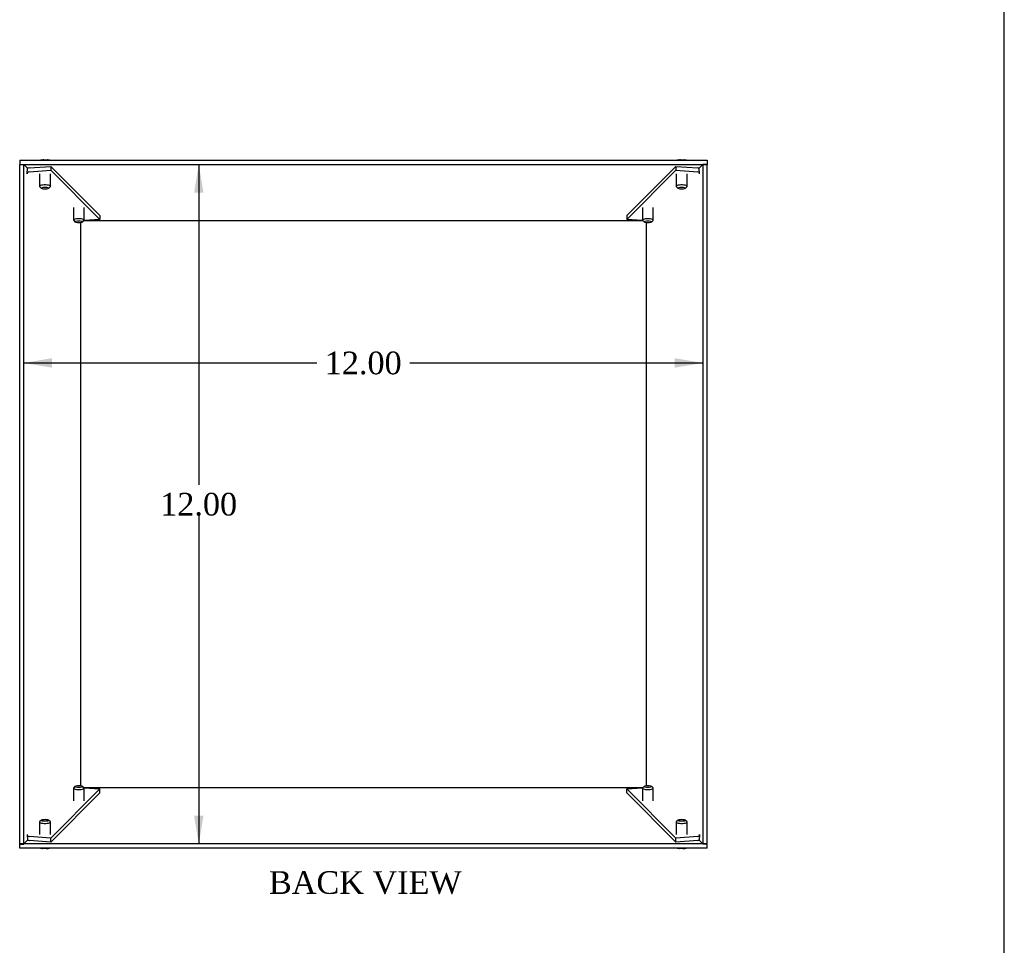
# Model space of a CAD drawing. Header units: inches. Extents: x 0.2 to 77.9, y -0.5 to 51.8.
# Tile 5 of 6: x 60.5 to 77.9, y 15.9 to 32.2. Entities that reach past the tile are written whole.
import ezdxf
from ezdxf.enums import TextEntityAlignment as Align

# ---------------------------------------------------------------- set-up
doc = ezdxf.new("R2010")
doc.units = ezdxf.units.IN
doc.header["$MEASUREMENT"] = 0
for name, color, linetype in [('COM55581-6', 7, 'Continuous'), ('COM55582-6', 7, 'Continuous'), ('Default', 7, 'Continuous'), ('SCS19491', 7, 'Continuous')]:
    doc.layers.add(name, color=color, linetype=linetype)
doc.styles.add('SEACAD_Times_New_Roman', font='times.ttf')
doc.dimstyles.new('HAMMOND_(STH_-_66x44)', dxfattribs={"dimtxt": 0.4, "dimasz": 0.5, "dimexe": 0.2, "dimexo": 0.2, "dimgap": 0.1, "dimtad": 0, "dimtih": 1, "dimtoh": 1, "dimzin": 0, "dimdsep": 46, "dimtxsty": 'SEACAD_Times_New_Roman', "dimblk1": '_SE_FILLED', "dimblk2": '_SE_FILLED', "dimsah": 1, "dimcen": 0.2, "dimadec": 0, "dimazin": 0, "dimtfac": 0.8, "dimtofl": 0, "dimtmove": 0, "dimatfit": 3, "dimfxl": 1, "dimtolj": 1, "dimtzin": 0, "dimarcsym": 0})

# ---------------------------------------------------------------- blocks, each defined once
blk = doc.blocks.new('SE3')
at = {"layer": 'COM55581-6', "color": 7, "linetype": 'Continuous'}
for p, q in [((60.4912326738, 29.7144389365), (60.4912326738, 29.6424389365)), ((60.4912326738, 29.7144389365), (72.6352326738, 29.7144389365)), ((60.4912326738, 29.6424389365), (72.6352326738, 29.6424389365)), ((60.4912326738, 29.6424389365), (60.4912326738, 29.6420903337)), ((72.6352326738, 29.7144389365), (72.6352326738, 29.6424389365)), ((72.6352326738, 29.6420903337), (72.6352326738, 29.6424389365)), ((71.5057999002, 28.6428955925), (61.6206654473, 28.6428955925)), ((61.6206654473, 18.6428955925), (71.5057999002, 18.6428955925)), ((60.4912326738, 17.6437008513), (60.4912326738, 17.6433522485)), ((72.6352326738, 17.6433522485), (60.4912326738, 17.6433522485)), ((60.4912326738, 17.5713522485), (60.4912326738, 17.6433522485)), ((72.6352326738, 17.5713522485), (60.4912326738, 17.5713522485)), ((72.6352326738, 17.6433522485), (72.6352326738, 17.6437008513)), ((72.6352326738, 17.5713522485), (72.6352326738, 17.6433522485))]:
    blk.add_line(p, q, dxfattribs=at)
at = {"layer": 'COM55582-6', "color": 7, "linetype": 'Continuous'}
for p, q in [((60.4916893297, 29.6428955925), (60.5636893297, 29.6428955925)), ((60.4916893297, 17.6428955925), (60.4916893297, 29.6428955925)), ((60.5636893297, 17.6428955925), (60.5636893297, 29.6428955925)), ((60.5650769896, 29.6408244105), (60.6292616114, 29.5765193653)), ((60.6215514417, 29.4747326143), (60.6292616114, 29.5765193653)), ((60.6561911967, 29.5785344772), (61.04216914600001, 29.607739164)), ((61.04216914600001, 29.607739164), (61.042164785, 29.5385239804)), ((61.04216914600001, 29.607739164), (61.9077508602, 28.7405334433)), ((71.21871448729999, 28.7405334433), (72.0842962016, 29.607739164)), ((72.0842962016, 29.607739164), (72.0843005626, 29.5385239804)), ((72.0842962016, 29.607739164), (72.4702741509, 29.5785344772)), ((72.49720373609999, 29.5765193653), (72.561388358, 29.6408244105)), ((72.5049139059, 29.4747326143), (72.49720373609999, 29.5765193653)), ((72.56277601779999, 29.6428955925), (72.56277601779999, 17.6428955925)), ((72.6347760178, 29.6428955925), (72.56277601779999, 29.6428955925)), ((72.6347760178, 29.6428955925), (72.6347760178, 17.6428955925)), ((60.621572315, 29.4747117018), (60.6215514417, 29.4747326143)), ((60.6561868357, 29.5093192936), (61.042164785, 29.5385239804)), ((61.042164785, 29.5385239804), (61.9077464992, 28.6713182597)), ((71.2187188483, 28.6713182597), (72.0843005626, 29.5385239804)), ((72.0843005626, 29.5385239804), (72.47027851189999, 29.5093192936)), ((72.5049139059, 29.4747326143), (72.5048930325, 29.4747117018)), ((61.9077508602, 28.7405334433), (61.9077464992, 28.6713182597)), ((71.21871448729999, 28.7405334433), (71.2187188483, 28.6713182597)), ((61.4871749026, 28.6074850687), (61.4871540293, 28.6075059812)), ((61.4871749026, 28.6074850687), (61.4872711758, 28.6087560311)), ((61.5632326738, 28.6113738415), (61.5632326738, 18.6744173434)), ((61.9077464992, 28.6713182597), (61.62847163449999, 28.6501871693)), ((71.497993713, 28.6501871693), (71.2187188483, 28.6713182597)), ((71.5632326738, 18.6744173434), (71.5632326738, 28.6113738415)), ((71.639290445, 28.6074850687), (71.6391941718, 28.6087560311)), ((71.6393113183, 28.6075059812), (71.639290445, 28.6074850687)), ((61.9077464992, 18.6144729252), (61.042164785, 17.7472672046)), ((61.4871540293, 18.6782852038), (61.4871749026, 18.6783061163)), ((61.4871749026, 18.6783061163), (61.4872711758, 18.6770351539)), ((61.62847163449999, 18.6356040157), (61.9077464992, 18.6144729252)), ((61.9077508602, 18.5452577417), (61.9077464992, 18.6144729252)), ((71.21871448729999, 18.5452577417), (71.2187188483, 18.6144729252)), ((71.2187188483, 18.6144729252), (71.497993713, 18.6356040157)), ((72.0843005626, 17.7472672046), (71.2187188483, 18.6144729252)), ((71.639290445, 18.6783061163), (71.6391941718, 18.6770351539)), ((71.639290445, 18.6783061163), (71.6393113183, 18.6782852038)), ((61.9077508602, 18.5452577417), (61.04216914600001, 17.678052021)), ((72.0842962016, 17.678052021), (71.21871448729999, 18.5452577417)), ((60.6215514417, 17.8110585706), (60.621572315, 17.8110794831)), ((60.6215514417, 17.8110585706), (60.6292616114, 17.7092718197)), ((61.042164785, 17.7472672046), (60.6561868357, 17.7764718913)), ((61.04216914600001, 17.678052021), (61.042164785, 17.7472672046)), ((72.0842962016, 17.678052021), (72.0843005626, 17.7472672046)), ((72.47027851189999, 17.7764718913), (72.0843005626, 17.7472672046)), ((72.5049139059, 17.8110585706), (72.49720373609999, 17.7092718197)), ((72.5048930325, 17.8110794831), (72.5049139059, 17.8110585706)), ((60.4916893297, 17.6428955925), (60.5636893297, 17.6428955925)), ((60.6292616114, 17.7092718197), (60.5650769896, 17.6449667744)), ((61.04216914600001, 17.678052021), (60.6561911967, 17.7072567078)), ((72.4702741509, 17.7072567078), (72.0842962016, 17.678052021)), ((72.5613883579, 17.6449667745), (72.49720373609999, 17.7092718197)), ((72.6347760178, 17.6428955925), (72.56277601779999, 17.6428955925))]:
    blk.add_line(p, q, dxfattribs=at)
for centre, major_axis, ratio, start_param, end_param in [((60.6561846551, 29.4747117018), (0.07643907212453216, 0.07629592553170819), 0.9269246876, 0.8241749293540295, 1.088493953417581), ((72.4702806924, 29.4747117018), (0.0764390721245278, -0.07629592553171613), 0.9269246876, 2.053098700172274, 2.317417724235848), ((60.6561846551, 29.4747117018), (0.02547969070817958, 0.02543197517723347), 0.9269246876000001, 0.8241749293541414, 2.319223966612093), ((72.4702806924, 29.4747117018), (0.02547969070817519, -0.02543197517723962), 0.9269246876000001, 0.8223686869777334, 2.317417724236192), ((61.5217663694, 28.6075059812), (-0.0254796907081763, -0.02543197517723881), 0.9269246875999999, 5.229504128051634, 5.460816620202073), ((71.6046989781, 28.6075059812), (-0.02547969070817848, 0.02543197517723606), 0.9269246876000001, 3.963961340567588, 4.195273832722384), ((61.5217663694, 18.6782852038), (0.02547969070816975, -0.025431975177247), 0.9269246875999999, 3.963961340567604, 4.195273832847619), ((71.6046989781, 18.6782852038), (0.02547969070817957, 0.02543197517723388), 0.9269246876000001, 5.229504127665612, 5.460816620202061), ((60.6561846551, 17.8110794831), (-0.02547969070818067, 0.02543197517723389), 0.9269246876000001, 0.8223686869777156, 2.317417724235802), ((72.4702806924, 17.8110794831), (-0.02547969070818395, -0.02543197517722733), 0.9269246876, 0.8241749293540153, 2.319223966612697), ((60.6561846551, 17.8110794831), (-0.07643907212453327, 0.07629592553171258), 0.9269246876, 2.05309870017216, 2.31741772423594), ((72.4702806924, 17.8110794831), (-0.07643907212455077, -0.07629592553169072), 0.9269246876, 0.824174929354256, 1.088493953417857)]:
    blk.add_ellipse(centre, major_axis=major_axis, ratio=ratio, start_param=start_param, end_param=end_param, dxfattribs=at)
at = {"layer": 'SCS19491', "color": 7, "linetype": 'Continuous'}
for p, q in [((60.9183317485, 29.7225475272), (60.9782850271, 29.7211497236)), ((60.9782850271, 29.7211497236), (60.9770185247, 29.7174517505)), ((72.16740667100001, 29.7225475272), (72.2273599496, 29.7211497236)), ((72.2273599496, 29.7211497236), (72.2260934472, 29.7174517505)), ((60.8436952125, 29.4776595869), (60.8436952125, 29.2529351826)), ((61.0336952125, 29.2529351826), (61.0336952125, 29.4776595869)), ((72.092770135, 29.4776595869), (72.092770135, 29.2529351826)), ((72.282770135, 29.2529351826), (72.282770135, 29.4776595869)), ((60.8476631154, 29.2454646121), (60.8764100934, 29.2189801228)), ((61.0009803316, 29.2189801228), (61.0297273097, 29.2454646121)), ((72.0967380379, 29.2454646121), (72.1254850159, 29.2189801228)), ((72.2500552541, 29.2189801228), (72.2788022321, 29.2454646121)), ((61.4412694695, 28.8812044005), (61.4412694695, 28.6564799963)), ((61.6312694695, 28.6564799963), (61.6312694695, 28.8812044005)), ((71.4951958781, 28.8812044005), (71.4951958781, 28.6564799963)), ((71.6851958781, 28.6564799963), (71.6851958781, 28.8812044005)), ((61.44523737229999, 28.6490094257), (61.4739843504, 28.6225249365)), ((61.5985545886, 28.6225249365), (61.6273015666, 28.6490094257)), ((71.4991637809, 28.6490094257), (71.527910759, 28.6225249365)), ((71.6524809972, 28.6225249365), (71.6812279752, 28.6490094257)), ((61.4412694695, 18.6293111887), (61.4412694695, 18.4045867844)), ((61.4739843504, 18.6632662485), (61.44523737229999, 18.6367817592)), ((61.6273015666, 18.6367817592), (61.5985545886, 18.6632662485)), ((61.6312694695, 18.4045867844), (61.6312694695, 18.6293111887)), ((71.4951958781, 18.6293111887), (71.4951958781, 18.4045867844)), ((71.527910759, 18.6632662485), (71.4991637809, 18.6367817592)), ((71.6812279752, 18.6367817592), (71.6524809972, 18.6632662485)), ((71.6851958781, 18.4045867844), (71.6851958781, 18.6293111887)), ((60.8436952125, 18.0328560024), (60.8436952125, 17.8081315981)), ((60.8764100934, 18.0668110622), (60.8476631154, 18.0403265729)), ((61.0297273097, 18.0403265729), (61.0009803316, 18.0668110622)), ((61.0336952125, 17.8081315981), (61.0336952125, 18.0328560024)), ((72.092770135, 18.0328560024), (72.092770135, 17.8081315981)), ((72.1254850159, 18.0668110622), (72.0967380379, 18.0403265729)), ((72.2788022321, 18.0403265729), (72.2500552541, 18.0668110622)), ((72.282770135, 17.8081315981), (72.282770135, 18.0328560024)), ((60.899105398, 17.5646414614), (60.90037190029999, 17.5683394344)), ((60.95905867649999, 17.5632436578), (60.899105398, 17.5646414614)), ((72.1481803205, 17.5646414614), (72.1494468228, 17.5683394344)), ((72.20813359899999, 17.5632436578), (72.1481803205, 17.5646414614))]:
    blk.add_line(p, q, dxfattribs=at)
for centre, major_axis, start_param, end_param in [((60.9386952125, 29.2529351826), (0.09499999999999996, 0), 0, 3.431632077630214), ((60.9386952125, 29.2529351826), (0.09499999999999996, 0), 5.993145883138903, 6.283185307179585), ((72.187770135, 29.2529351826), (0.09499999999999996, 0), 0, 3.431632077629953), ((72.187770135, 29.2529351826), (0.09499999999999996, 0), 5.993145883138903, 6.283185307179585), ((61.5362694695, 28.6564799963), (0.09499999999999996, 1.920830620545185e-17), 0, 3.431632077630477), ((61.5362694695, 28.6564799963), (0.09499999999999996, 1.920830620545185e-17), 5.993145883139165, 6.283185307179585), ((71.5901958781, 28.6564799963), (-0.09499999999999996, 2.134256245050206e-18), 2.85155322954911, 6.283185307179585), ((71.5901958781, 28.6564799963), (-0.09499999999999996, 2.134256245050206e-18), 1e-16, 0.29003942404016), ((61.5362694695, 18.6293111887), (-0.09499999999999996, 0), 5.993145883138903, 6.283185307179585), ((61.5362694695, 18.6293111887), (-0.09499999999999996, 0), 0, 3.431632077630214), ((71.5901958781, 18.6293111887), (0.09499999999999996, 0), 2.851553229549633, 6.283185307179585), ((71.5901958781, 18.6293111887), (0.09499999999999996, 0), 0, 0.2900394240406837), ((60.9386952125, 18.0328560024), (0.09499999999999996, 0), 2.85155322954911, 6.283185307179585), ((60.9386952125, 18.0328560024), (0.09499999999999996, 0), 0, 0.2900394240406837), ((72.187770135, 18.0328560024), (0.09499999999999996, 0), 2.85155322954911, 6.283185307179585), ((72.187770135, 18.0328560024), (0.09499999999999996, 0), 0, 0.2900394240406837)]:
    blk.add_ellipse(centre, major_axis=major_axis, ratio=0.2749662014, start_param=start_param, end_param=end_param, dxfattribs=at)
for centre, major_axis in [((60.9386952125, 29.2240915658), (0.06500000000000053, -1.365923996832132e-16)), ((72.187770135, 29.2240915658), (0.06500000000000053, -1.365923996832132e-16)), ((61.5362694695, 28.6276363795), (0.06500000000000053, -1.152498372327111e-16)), ((71.5901958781, 28.6276363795), (0.06500000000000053, -1.195183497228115e-16)), ((61.5362694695, 18.6581548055), (-0.06500000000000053, 0)), ((71.5901958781, 18.6581548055), (0.06500000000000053, 0)), ((60.9386952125, 18.0616996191), (0.06500000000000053, 0)), ((72.187770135, 18.0616996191), (0.06500000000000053, 0))]:
    blk.add_ellipse(centre, major_axis=major_axis, ratio=0.2749662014, dxfattribs=at)
for points, knots in [([(60.9181706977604, 29.72253919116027), (60.90553530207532, 29.72173047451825), (60.88556755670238, 29.72029585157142), (60.86570082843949, 29.71676048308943), (60.85683886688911, 29.71474387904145)], [0, 0, 0, 0, 0.1867156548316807, 0.3474650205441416, 0.3474650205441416, 0.3474650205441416, 0.3474650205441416]), ([(61.02123429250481, 29.71457116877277), (61.02035632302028, 29.71477665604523), (61.00872716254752, 29.7174479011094), (60.99411499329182, 29.72007290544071), (60.98058064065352, 29.72091599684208), (60.97809671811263, 29.72106689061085)], [0.7231650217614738, 0.7231650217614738, 0.7231650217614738, 0.7231650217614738, 0.7410771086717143, 0.9591975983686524, 1, 1, 1, 1]), ([(72.16724562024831, 29.72253919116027), (72.15461022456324, 29.72173047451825), (72.1346424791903, 29.72029585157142), (72.11477575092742, 29.71676048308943), (72.10591378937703, 29.71474387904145)], [0, 0, 0, 0, 0.1867156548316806, 0.3474650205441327, 0.3474650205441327, 0.3474650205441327, 0.3474650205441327]), ([(72.27030921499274, 29.71457116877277), (72.26943124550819, 29.71477665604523), (72.25780208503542, 29.7174479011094), (72.24318991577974, 29.72007290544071), (72.22965556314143, 29.72091599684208), (72.22717164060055, 29.72106689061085)], [0.7231650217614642, 0.7231650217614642, 0.7231650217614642, 0.7231650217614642, 0.7410771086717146, 0.9591975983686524, 1, 1, 1, 1]), ([(60.85615613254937, 17.57122001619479), (60.85703410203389, 17.57101452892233), (60.86866326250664, 17.56834328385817), (60.88327543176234, 17.56571827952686), (60.89680978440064, 17.56487518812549), (60.89929370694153, 17.56472429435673)], [0.7231650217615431, 0.7231650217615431, 0.7231650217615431, 0.7231650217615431, 0.7410771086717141, 0.9591975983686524, 1, 1, 1, 1]), ([(60.95921972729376, 17.56325199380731), (60.97185512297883, 17.56406071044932), (60.99182286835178, 17.56549533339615), (61.01168959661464, 17.56903070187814), (61.02055155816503, 17.57104730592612)], [0, 0, 0, 0, 0.1867156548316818, 0.3474650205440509, 0.3474650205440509, 0.3474650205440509, 0.3474650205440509]), ([(72.10523105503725, 17.57122001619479), (72.1061090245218, 17.57101452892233), (72.11773818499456, 17.56834328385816), (72.13235035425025, 17.56571827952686), (72.14588470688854, 17.56487518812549), (72.14836862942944, 17.56472429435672)], [0.7231650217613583, 0.7231650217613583, 0.7231650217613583, 0.7231650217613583, 0.7410771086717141, 0.9591975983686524, 1, 1, 1, 1]), ([(72.20829464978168, 17.56325199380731), (72.22093004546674, 17.56406071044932), (72.2408977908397, 17.56549533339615), (72.2607645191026, 17.56903070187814), (72.26962648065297, 17.57104730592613)], [0, 0, 0, 0, 0.1867156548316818, 0.3474650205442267, 0.3474650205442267, 0.3474650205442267, 0.3474650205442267])]:
    blk.add_open_spline(points, degree=3, knots=knots, dxfattribs=at)
blk = doc.blocks.new('DMBLK174')
at = {"layer": 'Default', "linetype": 'Continuous', "transparency": 16777216}
for points in [[(61.06368932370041, 26.05314655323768), (61.06368932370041, 26.21981321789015), (60.56368932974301, 26.13647988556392)], [(72.06277602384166, 26.05314655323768), (72.56277601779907, 26.13647988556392), (72.06277602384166, 26.21981321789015)]]:
    blk.add_hatch(color=7, dxfattribs=at).paths.add_polyline_path(points)
at = {"layer": 'Default', "color": 7, "linetype": 'Continuous', "transparency": 16777216}
for p, q in [((60.5636893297, 26.1364798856), (65.7407680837, 26.1364798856)), ((67.3856966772, 26.1364798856), (72.56277601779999, 26.1364798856))]:
    blk.add_line(p, q, dxfattribs=at)
at = {"layer": 'Default', "color": 7, "linetype": 'Continuous', "transparency": 16777216, "style": 'SEACAD_Times_New_Roman'}
blk.add_text('12.00', height=0.4, dxfattribs=at).set_placement((65.8807679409, 26.3364798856), align=Align.TOP_LEFT)
blk = doc.blocks.new('_SE_FILLED')
at = {"color": 0}
blk.add_line((0, 0), (-1, 0), dxfattribs=at)
blk.add_solid([(0, 0), (-1, -0.1665), (-1, 0.1665), (0, 0)], dxfattribs=at)
blk = doc.blocks.new('DMBLK175')
at = {"layer": 'Default', "linetype": 'Continuous', "transparency": 16777216}
for points in [[(63.57258335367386, 29.14243894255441), (63.73925001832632, 29.14243894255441), (63.65591668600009, 29.64243893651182)], [(63.57258335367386, 18.14335224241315), (63.65591668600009, 17.64335224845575), (63.73925001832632, 18.14335224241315)]]:
    blk.add_hatch(color=7, dxfattribs=at).paths.add_polyline_path(points)
at = {"layer": 'Default', "color": 7, "linetype": 'Continuous', "transparency": 16777216}
for p, q in [((63.655916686, 29.6424389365), (63.655916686, 23.9828957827)), ((63.655916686, 23.4428959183), (63.655916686, 17.6433522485))]:
    blk.add_line(p, q, dxfattribs=at)
at = {"layer": 'Default', "color": 7, "linetype": 'Continuous', "transparency": 16777216, "style": 'SEACAD_Times_New_Roman'}
blk.add_text('12.00', height=0.4, dxfattribs=at).set_placement((62.973452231, 23.8428958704), align=Align.TOP_LEFT)
blk = doc.blocks.new('BORDER')
at = {"layer": 'Default', "color": 7, "linetype": 'Continuous'}
blk.add_line((0, 0), (0, 27.86), dxfattribs=at)

msp = doc.modelspace()

# ---------------------------------------------------------------- block references
at = {"layer": 'Default', "color": 7, "xscale": 1.855, "yscale": 1.855, "zscale": 1.855}
msp.add_blockref('BORDER', (77.8878640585, 0.0723713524), dxfattribs=at)
at = {"layer": 'Default'}
msp.add_blockref('SE3', (0, 0), dxfattribs=at)

# ---------------------------------------------------------------- texts
at = {"layer": 'Default', "color": 7, "linetype": 'Continuous', "style": 'SEACAD_Times_New_Roman'}
msp.add_text('BACK VIEW', height=0.4, dxfattribs=at).set_placement((64.8949862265, 17.1632436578), align=Align.TOP_LEFT)

# ---------------------------------------------------------------- dimensions: what is measured, and where the dimension line sits
at = {"layer": 'Default', "color": 7, "linetype": 'Continuous'}
for base, p1, p2, angle, picture, middle, dimtype in [((60.5636893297, 26.1364798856), (60.5636893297, 29.6428955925), (72.56277601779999, 29.6428955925), 0, 'DMBLK174', (66.5632323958, 26.1364798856), 161), ((63.655916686, 17.6433522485), (66.5632326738, 29.6424389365), (72.6352326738, 17.6433522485), 90, 'DMBLK175', (63.655916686, 23.6428958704), 160)]:
    dim = msp.add_linear_dim(base=base, p1=p1, p2=p2, angle=angle, text='\\A1;<>', dimstyle='HAMMOND_(STH_-_66x44)', dxfattribs=at)
    dim.commit()
    dim.dimension.update_dxf_attribs({"geometry": picture, "text_midpoint": middle, "dimtype": dimtype})

doc.saveas('drawing.dxf')
